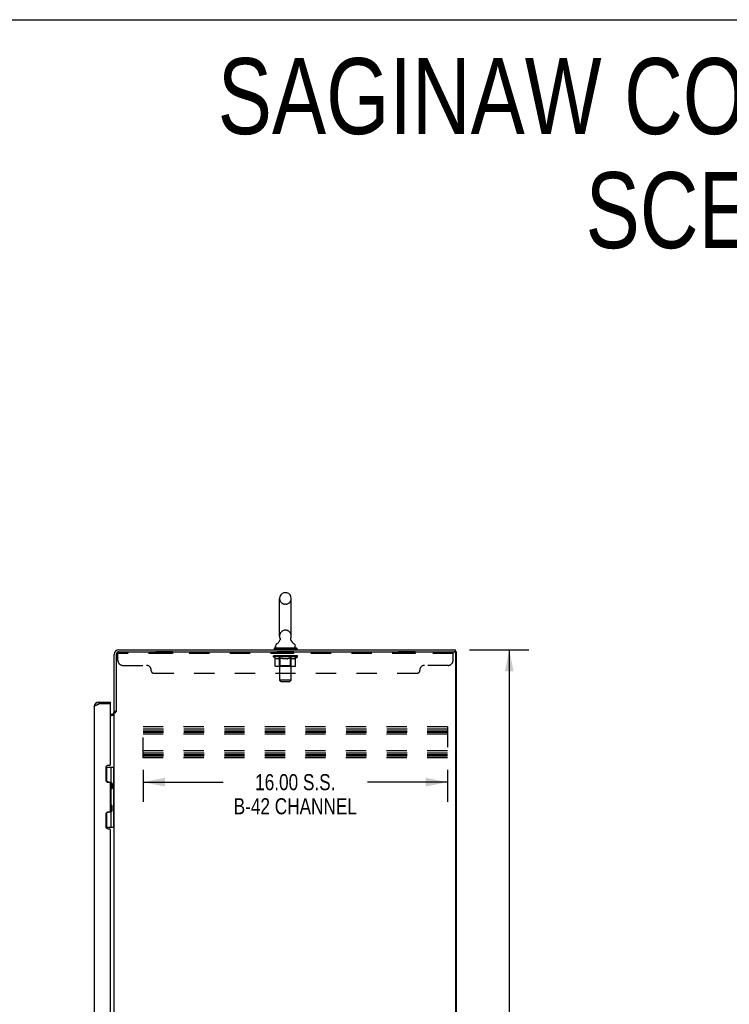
# Model space of a CAD drawing. Header units: inches. Extents: x 0 to 194, y 0 to 126.
# Tile 47 of 48: x 97 to 134, y 74 to 126. Entities that reach past the tile are written whole.
import ezdxf

# ---------------------------------------------------------------- set-up
doc = ezdxf.new("R2010")
doc.units = ezdxf.units.IN
doc.header["$LTSCALE"] = 10.674419
doc.header["$MEASUREMENT"] = 0
doc.linetypes.add('HIDDEN', pattern=[0.2, 0.1, -0.1])
doc.layers.get('0').update_dxf_attribs({"linetype": 'CONTINUOUS'})
for name, color, linetype in [('02___PRT_ALL_AXES', 7, 'CONTINUOUS'), ('DEFAULT_2', 8, 'HIDDEN'), ('DIMENSIONS', 7, 'CONTINUOUS')]:
    doc.layers.add(name, color=color, linetype=linetype)
doc.styles.get("Standard").update_dxf_attribs({"font": 'txt', "width": 0.8})
doc.dimstyles.new('DIMSTYLE_1', dxfattribs={"dimtxt": 0.970402, "dimasz": 1.141649, "dimexe": 0.09, "dimexo": 0.07, "dimgap": 0.0425, "dimtad": 0, "dimtih": 1, "dimtoh": 1, "dimzin": 4, "dimdsep": 46, "dimtxsty": 'Standard', "dimblk": '_FILLED', "dimblk1": '_FILLED', "dimblk2": '_FILLED', "dimcen": 0.09, "dimadec": 0, "dimazin": 0, "dimtfac": 1, "dimtofl": 0, "dimtmove": 0, "dimatfit": 3, "dimldrblk": '_FILLED', "dimfxl": 1, "dimtolj": 1, "dimtzin": 4, "dimarcsym": 0})
doc.dimstyles.new('DIMSTYLE_2', dxfattribs={"dimtxt": 0.84482, "dimasz": 1.141649, "dimexe": 0.09, "dimexo": 0.07, "dimgap": 0.037, "dimtad": 0, "dimtih": 1, "dimtoh": 1, "dimzin": 4, "dimdsep": 46, "dimtxsty": 'Standard', "dimblk": '_FILLED', "dimblk1": '_FILLED', "dimblk2": '_FILLED', "dimcen": 0.09, "dimadec": 0, "dimazin": 0, "dimtfac": 1, "dimtofl": 0, "dimtmove": 0, "dimatfit": 3, "dimldrblk": '_FILLED', "dimfxl": 1, "dimtolj": 1, "dimtzin": 4, "dimarcsym": 0})

# ---------------------------------------------------------------- blocks, each defined once
blk = doc.blocks.new('_FILLED')
at = {"color": 0, "linetype": 'ByBlock'}
blk.add_solid([(0, 0), (-1, 0.2), (-1, -0.2)], dxfattribs=at)
blk = doc.blocks.new('*D2')
at = {"layer": 'DIMENSIONS', "color": 2, "linetype": 'Continuous'}
for p, q in [((120.224, 92.465), (123.341, 92.465)), ((122.314, 92.465), (122.314, 63.435)), ((122.314, 32.465), (122.314, 61.494)), ((120.224, 32.465), (123.341, 32.465))]:
    blk.add_line(p, q, dxfattribs=at)
at = {"layer": 'DIMENSIONS', "color": 2, "linetype": 'Continuous', "xscale": 1.1416490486, "yscale": 1.1416490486, "zscale": 1.1416490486}
for p, rotation in [((122.314, 92.465), 90), ((122.314, 32.465), 270)]:
    blk.add_blockref('_FILLED', p, dxfattribs=dict(at, rotation=rotation))
at = {"layer": 'DIMENSIONS', "color": 2, "linetype": 'Continuous', "insert": (122.314, 62.95), "char_height": 0.9704, "width": 3.88161, "attachment_point": 2, "line_spacing_factor": 0.9}
blk.add_mtext('60.00', dxfattribs=at)
blk = doc.blocks.new('*D3')
at = {"layer": 'DIMENSIONS', "color": 2, "linetype": 'Continuous'}
for p, q in [((103.06, 86.158), (103.06, 84.475)), ((119.06, 86.158), (119.06, 84.475)), ((103.06, 85.503), (107.259, 85.503)), ((119.06, 85.503), (114.862, 85.503))]:
    blk.add_line(p, q, dxfattribs=at)
at = {"layer": 'DIMENSIONS', "color": 2, "linetype": 'Continuous', "xscale": 1.1416490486, "yscale": 1.1416490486, "zscale": 1.1416490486, "rotation": 180}
blk.add_blockref('_FILLED', (103.06, 85.503), dxfattribs=at)
at = {"layer": 'DIMENSIONS', "color": 2, "linetype": 'Continuous', "xscale": 1.1416490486, "yscale": 1.1416490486, "zscale": 1.1416490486}
blk.add_blockref('_FILLED', (119.06, 85.503), dxfattribs=at)
at = {"layer": 'DIMENSIONS', "color": 2, "linetype": 'Continuous', "insert": (111.06, 85.925), "char_height": 0.84482, "width": 8.11027, "attachment_point": 2, "line_spacing_factor": 0.9}
blk.add_mtext('16.00 S.S.\\PB-42 CHANNEL', dxfattribs=at)

msp = doc.modelspace()

# ---------------------------------------------------------------- linework, layer by layer
at = {"color": 7, "linetype": 'Continuous'}
for p, q in [((0, 125.581), (194.08, 125.581)), ((110.583, 95.458), (110.496, 95.458)), ((110.233, 93.183), (110.233, 95.158)), ((110.845, 93.183), (110.845, 95.158)), ((110.016, 92.612), (110.016, 92.651)), ((110.248, 92.964), (110.246, 92.96)), ((111.062, 92.612), (111.062, 92.651)), ((109.944, 92.543), (109.944, 92.501)), ((111.134, 92.543), (109.944, 92.543)), ((111.134, 92.501), (109.944, 92.501)), ((109.989, 92.501), (109.989, 92.465)), ((111.089, 92.501), (111.089, 92.465)), ((111.134, 92.543), (111.134, 92.501)), ((119.539, 92.361), (119.425, 92.361)), ((119.487, 92.361), (119.487, 92.465)), ((119.539, 32.569), (119.539, 92.361)), ((100.732, 89.715), (100.732, 89.611)), ((101.339, 89.611), (101.319, 89.611)), ((101.339, 89.611), (101.339, 89.715)), ((101.643, 89.224), (101.539, 89.224)), ((101.094, 86.29), (101.539, 86.29)), ((101.146, 85.521), (101.146, 86.29)), ((101.362, 86.29), (101.362, 85.5)), ((101.5, 86.29), (101.5, 83.14)), ((101.226, 85.512), (101.162, 85.512)), ((101.426, 85.436), (101.362, 85.5)), ((101.41, 85.158), (101.41, 85.452)), ((101.426, 85.436), (101.426, 85.175)), ((101.426, 85.175), (101.362, 85.111)), ((101.362, 85.111), (101.362, 84.319)), ((101.146, 83.14), (101.146, 83.909)), ((101.162, 83.918), (101.226, 83.918)), ((101.426, 84.255), (101.362, 84.319)), ((101.426, 83.994), (101.362, 83.93)), ((101.362, 83.93), (101.362, 83.14)), ((101.41, 83.977), (101.41, 84.271)), ((101.426, 83.994), (101.426, 84.255)), ((101.094, 83.14), (101.539, 83.14))]:
    msp.add_line(p, q, dxfattribs=at)
at = {"color": 3, "linetype": 'Continuous'}
for p, q in [((101.539, 89.211), (101.539, 92.218)), ((101.643, 92.218), (101.643, 89.213)), ((101.786, 92.465), (119.487, 92.465)), ((101.786, 92.361), (119.425, 92.361)), ((119.487, 92.298), (119.487, 32.631)), ((100.702, 89.6), (100.732, 89.611)), ((100.732, 89.715), (101.339, 89.715)), ((101.319, 89.611), (100.732, 89.611)), ((101.339, 86.443), (101.339, 89.591)), ((100.485, 89.468), (100.485, 39.461)), ((101.339, 89.069), (101.397, 89.069)), ((101.539, 39.757), (101.539, 89.172)), ((101.539, 89.172), (101.614, 89.172)), ((101.339, 89.017), (101.514, 89.017)), ((101.089, 86.255), (101.089, 85.625)), ((101.277, 86.38), (101.214, 86.38)), ((101.214, 85.5), (101.277, 85.5)), ((101.339, 83.992), (101.339, 85.438)), ((101.277, 83.929), (101.214, 83.929)), ((101.089, 83.804), (101.089, 83.174)), ((101.214, 83.049), (101.277, 83.049)), ((101.339, 66.193), (101.339, 82.987))]:
    msp.add_line(p, q, dxfattribs=at)
at = {"color": 7, "linetype": 'Continuous'}
for points in [[(110.253, 93.076), (110.254, 93.072), (110.256, 93.067), (110.257, 93.062), (110.258, 93.058), (110.259, 93.053), (110.26, 93.048), (110.261, 93.043), (110.261, 93.038), (110.262, 93.033), (110.262, 93.028), (110.262, 93.023), (110.262, 93.018), (110.261, 93.013), (110.261, 93.008), (110.26, 93.003), (110.259, 92.998), (110.258, 92.993), (110.257, 92.988), (110.255, 92.983), (110.254, 92.978), (110.252, 92.974), (110.25, 92.969), (110.248, 92.964)], [(110.833, 92.96), (110.831, 92.964), (110.829, 92.969), (110.827, 92.974), (110.825, 92.978), (110.824, 92.983), (110.822, 92.988), (110.821, 92.993), (110.82, 92.998), (110.819, 93.003), (110.818, 93.008), (110.818, 93.013), (110.817, 93.018), (110.817, 93.023), (110.817, 93.028), (110.817, 93.033), (110.817, 93.038), (110.818, 93.043), (110.819, 93.048), (110.819, 93.053), (110.821, 93.058), (110.822, 93.062), (110.823, 93.067), (110.825, 93.072), (110.826, 93.076)]]:
    msp.add_lwpolyline(points, dxfattribs=at)
at = {"color": 3, "linetype": 'Continuous'}
for points in [[(100.485, 89.468), (100.486, 89.474), (100.487, 89.479), (100.489, 89.485), (100.493, 89.49), (100.497, 89.496), (100.501, 89.501), (100.507, 89.507), (100.514, 89.512), (100.521, 89.518), (100.529, 89.523), (100.538, 89.529), (100.547, 89.534), (100.558, 89.54), (100.568, 89.545), (100.58, 89.55), (100.592, 89.556), (100.604, 89.561), (100.617, 89.567), (100.631, 89.572)], [(100.631, 89.572), (100.645, 89.578), (100.659, 89.583), (100.673, 89.589), (100.687, 89.594), (100.702, 89.6)], [(101.514, 89.017), (101.514, 89.018), (101.514, 89.02), (101.514, 89.021), (101.514, 89.023), (101.515, 89.024), (101.515, 89.026), (101.516, 89.027), (101.517, 89.028), (101.518, 89.03), (101.519, 89.031), (101.521, 89.032), (101.522, 89.033), (101.524, 89.034), (101.525, 89.036)], [(101.525, 89.036), (101.529, 89.038), (101.531, 89.039), (101.532, 89.04), (101.534, 89.042), (101.535, 89.043), (101.537, 89.044), (101.538, 89.046), (101.538, 89.047), (101.539, 89.048), (101.539, 89.049), (101.539, 89.051)], [(101.614, 89.172), (101.616, 89.174), (101.617, 89.175), (101.619, 89.177), (101.62, 89.178), (101.622, 89.179), (101.623, 89.181), (101.624, 89.182), (101.625, 89.183), (101.626, 89.185), (101.627, 89.186), (101.628, 89.187), (101.629, 89.188), (101.629, 89.19), (101.63, 89.191)], [(101.63, 89.191), (101.632, 89.195), (101.633, 89.196), (101.634, 89.198), (101.635, 89.199), (101.635, 89.201), (101.636, 89.203), (101.637, 89.204), (101.638, 89.206), (101.64, 89.207), (101.641, 89.209), (101.642, 89.211), (101.643, 89.213)]]:
    msp.add_lwpolyline(points, dxfattribs=at)
at = {"color": 7, "linetype": 'Continuous'}
for centre, radius, start, end in [((110.539, 95.158), 0.306, 105.6303, 180), ((110.496, 95.315), 0.144, 90, 105.6303), ((110.583, 95.315), 0.144, 74.3697, 90), ((110.539, 95.158), 0.306, 0, 74.3697), ((110.539, 93.183), 0.306, 180, 200.4871), ((110.539, 93.183), 0.306, 339.5129, 360), ((110.16, 92.651), 0.144, 124.6626, 180), ((109.781, 93.2), 0.523, 304.6624, 336.9318), ((111.298, 93.2), 0.523, 203.0682, 235.3376), ((110.919, 92.651), 0.144, 0, 55.3374), ((110.085, 92.612), 0.069, 180, 270), ((110.993, 92.612), 0.069, 270, 360), ((100.732, 89.468), 0.142, 90, 131.3835), ((100.649, 89.3), 0.29, 85.412, 88.4731), ((101.425, 85.408), 0.116, 122.8419, 146.338), ((101.425, 85.202), 0.116, 222.3901, 237.1581), ((100.89, 84.935), 0.472, 0, 17.8663), ((100.89, 84.494), 0.472, 342.1337, 360), ((101.425, 84.021), 0.116, 213.6599, 237.1581), ((101.425, 84.227), 0.116, 122.8419, 137.6099)]:
    msp.add_arc(centre, radius, start, end, dxfattribs=at)
at = {"color": 3, "linetype": 'Continuous'}
for centre, radius, start, end in [((101.786, 92.218), 0.246, 90, 180), ((101.786, 92.218), 0.143, 90, 180), ((119.425, 92.298), 0.0625, 0, 90), ((100.732, 89.468), 0.246, 90, 180), ((101.319, 89.591), 0.02, 0, 90), ((101.397, 89.211), 0.142, 270, 360), ((101.277, 86.443), 0.0625, 270, 360), ((101.214, 86.255), 0.125, 90, 180), ((101.214, 85.625), 0.125, 180, 270), ((101.277, 85.438), 0.0625, 0, 90), ((101.214, 83.804), 0.125, 90, 180), ((101.277, 83.992), 0.0625, 270, 360), ((101.214, 83.174), 0.125, 180, 270), ((101.277, 82.987), 0.0625, 0, 90)]:
    msp.add_arc(centre, radius, start, end, dxfattribs=at)
at = {"layer": '02___PRT_ALL_AXES', "color": 8, "linetype": 'HIDDEN'}
for p, q in [((103.732, 92.361), (103.732, 92.257)), ((104.607, 92.361), (103.732, 92.361)), ((104.607, 92.257), (103.732, 92.257)), ((104.607, 92.361), (104.607, 92.257)), ((110.107, 92.257), (110.107, 92.361)), ((110.982, 92.361), (110.107, 92.361)), ((110.982, 92.257), (110.107, 92.257)), ((110.982, 92.257), (110.982, 92.361)), ((116.482, 92.361), (116.482, 92.257)), ((117.357, 92.361), (116.482, 92.361)), ((117.357, 92.257), (116.482, 92.257)), ((117.357, 92.361), (117.357, 92.257))]:
    msp.add_line(p, q, dxfattribs=at)
at = {"layer": 'DEFAULT_2', "color": 8, "linetype": 'HIDDEN'}
for p, q in [((110.583, 94.858), (110.496, 94.858)), ((110.583, 93.483), (110.496, 93.483)), ((101.732, 91.891), (101.732, 92.361)), ((101.786, 92.361), (101.732, 92.361)), ((119.357, 92.257), (101.732, 92.257)), ((109.906, 92.096), (109.906, 92.136)), ((109.906, 92.136), (110.212, 92.136)), ((109.907, 92.136), (109.907, 92.141)), ((110.028, 92.139), (109.907, 92.141)), ((109.916, 92.136), (109.916, 92.143)), ((109.924, 92.133), (109.924, 92.136)), ((109.924, 92.133), (111.154, 92.133)), ((109.933, 92.133), (109.933, 92.136)), ((109.934, 92.133), (109.934, 92.136)), ((109.944, 92.136), (109.944, 92.143)), ((109.961, 92.133), (109.961, 92.136)), ((109.962, 92.133), (109.962, 92.136)), ((109.991, 92.136), (109.991, 92.143)), ((110.005, 92.133), (110.005, 92.136)), ((110.008, 92.133), (110.008, 92.136)), ((110.028, 92.136), (110.028, 92.139)), ((110.054, 92.136), (110.054, 92.143)), ((110.056, 92.133), (110.056, 92.136)), ((110.056, 92.133), (110.056, 92.136)), ((110.059, 92.133), (110.059, 92.136)), ((110.067, 92.133), (110.067, 92.136)), ((110.067, 92.133), (110.067, 92.136)), ((110.07, 92.133), (110.07, 92.136)), ((110.073, 92.133), (110.073, 92.137)), ((110.078, 92.133), (110.078, 92.136)), ((110.092, 92.133), (110.092, 92.136)), ((110.11, 92.133), (110.11, 92.136)), ((110.111, 92.133), (110.111, 92.139)), ((110.131, 92.133), (110.131, 92.136)), ((110.131, 92.133), (110.131, 92.136)), ((110.132, 92.136), (110.132, 92.143)), ((110.142, 92.133), (110.142, 92.136)), ((110.146, 92.133), (110.146, 92.136)), ((110.155, 92.133), (110.155, 92.136)), ((110.167, 92.133), (110.167, 92.14)), ((110.182, 92.133), (110.182, 92.136)), ((110.185, 92.133), (110.185, 92.136)), ((110.213, 92.133), (110.213, 92.136)), ((110.214, 92.543), (110.214, 92.465)), ((110.279, 92.136), (110.218, 92.136)), ((110.223, 92.136), (110.223, 92.143)), ((110.23, 92.133), (110.23, 92.136)), ((110.234, 92.133), (110.234, 92.136)), ((110.239, 90.862), (110.239, 92.508)), ((110.24, 92.133), (110.24, 92.141)), ((110.244, 92.133), (110.244, 92.136)), ((110.255, 92.133), (110.255, 92.136)), ((110.28, 92.133), (110.28, 92.136)), ((110.354, 92.136), (110.295, 92.136)), ((110.316, 92.133), (110.316, 92.136)), ((110.323, 92.136), (110.323, 92.143)), ((110.327, 92.133), (110.327, 92.136)), ((110.329, 92.133), (110.329, 92.142)), ((110.332, 92.133), (110.332, 92.136)), ((110.339, 92.133), (110.339, 92.136)), ((110.354, 92.133), (110.354, 92.136)), ((110.435, 92.136), (110.38, 92.136)), ((110.394, 92.133), (110.394, 92.136)), ((110.425, 92.136), (110.539, 92.143)), ((110.429, 92.136), (110.429, 92.143)), ((110.43, 92.143), (110.429, 92.143)), ((110.43, 92.136), (110.43, 92.143)), ((110.43, 92.133), (110.43, 92.136)), ((110.434, 92.133), (110.434, 92.136)), ((110.435, 92.133), (110.435, 92.136)), ((110.435, 92.133), (110.435, 92.136)), ((110.519, 92.136), (110.47, 92.136)), ((110.476, 92.133), (110.476, 92.136)), ((110.519, 92.133), (110.519, 92.136)), ((110.537, 92.136), (110.537, 92.136)), ((110.537, 92.133), (110.537, 92.136)), ((110.537, 92.133), (110.537, 92.136)), ((110.539, 92.136), (110.539, 92.143)), ((110.539, 92.143), (110.654, 92.136)), ((110.542, 92.133), (110.542, 92.136)), ((110.542, 92.133), (110.542, 92.136)), ((110.542, 92.136), (110.542, 92.136)), ((110.56, 92.133), (110.56, 92.136)), ((110.56, 92.136), (110.608, 92.136)), ((110.603, 92.133), (110.603, 92.136)), ((110.644, 92.133), (110.644, 92.136)), ((110.644, 92.133), (110.644, 92.136)), ((110.644, 92.136), (110.698, 92.136)), ((110.645, 92.133), (110.645, 92.136)), ((110.649, 92.136), (110.649, 92.143)), ((110.649, 92.136), (110.649, 92.143)), ((110.649, 92.143), (110.649, 92.143)), ((110.649, 92.133), (110.649, 92.136)), ((110.685, 92.133), (110.685, 92.136)), ((110.724, 92.133), (110.724, 92.136)), ((110.724, 92.136), (110.784, 92.136)), ((110.74, 92.133), (110.74, 92.136)), ((110.747, 92.133), (110.747, 92.136)), ((110.75, 92.133), (110.75, 92.142)), ((110.752, 92.133), (110.752, 92.136)), ((110.756, 92.136), (110.756, 92.143)), ((110.763, 92.133), (110.763, 92.136)), ((110.799, 92.133), (110.799, 92.136)), ((110.799, 92.136), (110.861, 92.136)), ((110.823, 92.133), (110.823, 92.136)), ((110.834, 92.133), (110.834, 92.136)), ((110.839, 90.862), (110.839, 92.508)), ((110.839, 92.133), (110.839, 92.141)), ((110.845, 92.133), (110.845, 92.136)), ((110.849, 92.133), (110.849, 92.136)), ((110.856, 92.136), (110.856, 92.143)), ((110.864, 92.543), (110.864, 92.465)), ((110.866, 92.133), (110.866, 92.136)), ((110.866, 92.136), (111.068, 92.136)), ((110.894, 92.133), (110.894, 92.136)), ((110.897, 92.133), (110.897, 92.136)), ((110.912, 92.133), (110.912, 92.14)), ((110.923, 92.133), (110.923, 92.136)), ((110.933, 92.133), (110.933, 92.136)), ((110.937, 92.133), (110.937, 92.136)), ((110.946, 92.136), (110.946, 92.143)), ((110.948, 92.133), (110.948, 92.136)), ((110.948, 92.133), (110.948, 92.136)), ((110.968, 92.133), (110.968, 92.139)), ((110.969, 92.133), (110.969, 92.136)), ((110.987, 92.133), (110.987, 92.136)), ((111.001, 92.133), (111.001, 92.136)), ((111.005, 92.133), (111.005, 92.137)), ((111.009, 92.133), (111.009, 92.136)), ((111.012, 92.133), (111.012, 92.136)), ((111.012, 92.133), (111.012, 92.136)), ((111.019, 92.133), (111.019, 92.136)), ((111.022, 92.133), (111.022, 92.136)), ((111.023, 92.133), (111.023, 92.136)), ((111.025, 92.136), (111.025, 92.143)), ((111.071, 92.133), (111.071, 92.136)), ((111.073, 92.133), (111.073, 92.136)), ((111.088, 92.136), (111.088, 92.143)), ((111.116, 92.133), (111.116, 92.136)), ((111.118, 92.133), (111.118, 92.136)), ((111.134, 92.136), (111.134, 92.143)), ((111.145, 92.133), (111.145, 92.136)), ((111.146, 92.133), (111.146, 92.136)), ((111.154, 92.133), (111.154, 92.136)), ((111.163, 92.136), (111.163, 92.143)), ((111.173, 92.096), (111.173, 92.143)), ((119.357, 91.891), (119.357, 92.361)), ((101.982, 91.641), (103.232, 91.641)), ((110.003, 92.028), (109.906, 92.096)), ((111.173, 92.096), (109.906, 92.096)), ((110.003, 91.622), (110.003, 92.028)), ((110.003, 92.028), (110.018, 92.018)), ((110.033, 92.009), (110.018, 92.018)), ((110.047, 92.001), (110.033, 92.009)), ((110.062, 91.995), (110.047, 92.002)), ((110.076, 91.989), (110.061, 91.995)), ((110.09, 91.985), (110.076, 91.989)), ((110.184, 91.985), (110.09, 91.985)), ((110.184, 91.985), (110.198, 91.989)), ((110.227, 91.624), (110.187, 91.584)), ((110.213, 91.995), (110.198, 91.989)), ((110.227, 92.001), (110.212, 91.995)), ((110.227, 91.624), (110.227, 92.093)), ((110.241, 92.009), (110.227, 92.001)), ((110.852, 91.624), (110.227, 91.624)), ((110.256, 92.018), (110.241, 92.009)), ((110.271, 92.028), (110.256, 92.018)), ((110.271, 91.622), (110.271, 92.028)), ((110.271, 92.028), (110.3, 92.018)), ((110.329, 92.009), (110.3, 92.018)), ((110.357, 92.001), (110.328, 92.009)), ((110.385, 91.995), (110.356, 92.002)), ((110.413, 91.989), (110.384, 91.995)), ((110.44, 91.985), (110.412, 91.989)), ((110.638, 91.985), (110.44, 91.985)), ((110.638, 91.985), (110.666, 91.989)), ((110.694, 91.995), (110.666, 91.989)), ((110.721, 92.001), (110.693, 91.995)), ((110.749, 92.009), (110.721, 92.001)), ((110.777, 92.017), (110.749, 92.009)), ((110.806, 92.027), (110.777, 92.017)), ((110.806, 91.622), (110.806, 92.027)), ((110.806, 92.027), (110.82, 92.017)), ((110.834, 92.009), (110.82, 92.018)), ((110.848, 92.001), (110.834, 92.009)), ((110.861, 91.995), (110.847, 92.001)), ((110.852, 91.624), (110.852, 92.093)), ((110.852, 91.624), (110.892, 91.584)), ((110.875, 91.989), (110.861, 91.995)), ((110.888, 91.985), (110.874, 91.989)), ((110.992, 91.985), (110.888, 91.985)), ((110.992, 91.985), (111.005, 91.989)), ((111.019, 91.995), (111.005, 91.989)), ((111.032, 92.001), (111.019, 91.995)), ((111.046, 92.009), (111.032, 92.001)), ((111.059, 92.017), (111.046, 92.009)), ((111.073, 92.027), (111.059, 92.017)), ((111.073, 92.027), (111.173, 92.096)), ((111.073, 91.622), (111.073, 92.027)), ((119.107, 91.641), (117.857, 91.641)), ((103.482, 91.361), (103.482, 91.391)), ((103.607, 91.236), (117.482, 91.236)), ((111.031, 91.584), (110.046, 91.584)), ((110.784, 91.584), (110.787, 91.585)), ((110.792, 91.587), (110.794, 91.589)), ((110.794, 91.589), (110.797, 91.591)), ((117.607, 91.361), (117.607, 91.391)), ((110.308, 90.793), (110.239, 90.862)), ((110.839, 90.862), (110.239, 90.862)), ((110.308, 90.793), (110.77, 90.793)), ((110.77, 90.793), (110.839, 90.862)), ((103.06, 86.777), (103.06, 88.402)), ((119.06, 88.402), (103.06, 88.402)), ((103.06, 88.298), (119.06, 88.298)), ((103.06, 88.208), (119.06, 88.208)), ((103.06, 88.131), (119.06, 88.131)), ((119.06, 88.027), (103.06, 88.027)), ((119.06, 88.402), (119.06, 86.777)), ((119.06, 87.152), (103.06, 87.152)), ((103.06, 87.048), (119.06, 87.048)), ((103.06, 86.958), (119.06, 86.958)), ((103.06, 86.881), (119.06, 86.881)), ((119.06, 86.777), (103.06, 86.777))]:
    msp.add_line(p, q, dxfattribs=at)
for points in [[(110.046, 91.584), (110.041, 91.585), (110.036, 91.586), (110.031, 91.587), (110.026, 91.589), (110.021, 91.591), (110.017, 91.594), (110.013, 91.598), (110.01, 91.602), (110.007, 91.606), (110.005, 91.611), (110.003, 91.616), (110.003, 91.622)], [(110.292, 91.584), (110.289, 91.585), (110.287, 91.586), (110.284, 91.587), (110.282, 91.589), (110.28, 91.591), (110.277, 91.594), (110.276, 91.598), (110.274, 91.602), (110.272, 91.606), (110.271, 91.611), (110.271, 91.616), (110.271, 91.622)], [(110.804, 91.606), (110.805, 91.611), (110.806, 91.616), (110.806, 91.622)], [(110.805, 91.611), (110.806, 91.616), (110.806, 91.622)], [(111.031, 91.584), (111.036, 91.585), (111.041, 91.586), (111.046, 91.587), (111.051, 91.589), (111.055, 91.591), (111.06, 91.594), (111.063, 91.598), (111.067, 91.602), (111.07, 91.606), (111.072, 91.611), (111.073, 91.616), (111.073, 91.622)], [(110.787, 91.585), (110.79, 91.586), (110.792, 91.587)], [(110.797, 91.591), (110.799, 91.594), (110.801, 91.598), (110.803, 91.602), (110.804, 91.606)], [(110.799, 91.594), (110.801, 91.598), (110.803, 91.602)]]:
    msp.add_lwpolyline(points, dxfattribs=at)
for centre, radius, start, end in [((110.539, 95.158), 0.306, 180, 254.3697), ((110.496, 95.002), 0.144, 254.3697, 270), ((110.583, 95.002), 0.144, 270, 285.6303), ((110.539, 95.158), 0.306, 285.6303, 360), ((110.539, 93.183), 0.306, 105.6303, 180), ((110.496, 93.34), 0.144, 90, 105.6303), ((110.583, 93.34), 0.144, 74.3697, 90), ((110.539, 93.183), 0.306, 0, 74.3697), ((110.187, 92.093), 0.0398, 0, 90), ((110.205, 92.508), 0.0345, 0, 90), ((110.874, 92.508), 0.0345, 90, 180), ((110.892, 92.093), 0.0398, 90, 180), ((101.982, 91.891), 0.25, 180, 270), ((103.232, 91.391), 0.25, 0, 90), ((117.857, 91.391), 0.25, 90, 180), ((119.107, 91.891), 0.25, 270, 360), ((103.607, 91.361), 0.125, 180, 270), ((117.482, 91.361), 0.125, 270, 360)]:
    msp.add_arc(centre, radius, start, end, dxfattribs=at)
for centre, major_axis, ratio, start_param, end_param in [((110.539, 92.143), (0.633, 0.007), 0.05963, 9.249616, 9.431313), ((110.539, 92.143), (0.633, 0), 0.060556, -3.083241, -2.96706), ((109.862, 92.131), (0.198, 0.002), 0.05963, 0.25549, 1.295341), ((110.539, 92.143), (0.633, 0.013), 0.05688, 2.791345, 2.965878), ((109.93, 92.131), (0.198, -0.002), 0.05963, 0.605815, 1.645666), ((110.539, 92.143), (0.633, -0.007), 0.05963, -2.96643, -2.791898), ((109.862, 92.124), (0.198, 0.004), 0.05688, 1.20151, 1.294789), ((109.93, 92.124), (0.198, 0), 0.060556, 1.551758, 1.645036), ((109.932, 92.126), (0.164, 0.002), 0.05963, 1.065228, 1.614276), ((109.886, 92.124), (0.198, 0.002), 0.05963, 1.170259, 1.376596), ((109.912, 92.126), (0.164, 0.003), 0.05688, 0.890143, 1.43919), ((109.97, 92.126), (0.164, 0), 0.060556, 1.240391, 1.789438), ((109.858, 92.131), (0.198, 0.004), 0.05688, 0.080405, 1.120256), ((110.539, 92.143), (0.633, 0.019), 0.052395, 2.616403, 2.790936), ((109.993, 92.131), (0.198, -0.004), 0.05688, 0.7809, 1.820751), ((110.539, 92.143), (0.633, -0.013), 0.05688, -2.791345, -2.616812), ((109.858, 92.124), (0.198, 0.006), 0.052395, 1.026568, 1.119847), ((109.993, 92.124), (0.198, -0.002), 0.05963, 1.72692, 1.820198), ((109.911, 92.126), (0.164, 0.005), 0.052395, 0.715201, 1.264248), ((110.025, 92.126), (0.164, -0.002), 0.05963, 1.415553, 1.9646), ((110.539, 92.143), (0.633, 0.025), 0.046319, 2.441654, 2.616187), ((110.072, 92.131), (0.198, -0.006), 0.052395, 0.955842, 1.995693), ((109.875, 92.131), (0.198, 0.006), 0.052395, -0.094537, 0.945314), ((110.539, 92.143), (0.633, -0.019), 0.052395, -2.616403, -2.44187), ((109.875, 92.124), (0.198, 0.008), 0.046319, 0.851819, 0.945098), ((110.072, 92.124), (0.198, -0.004), 0.05688, 1.902006, 1.995284), ((109.93, 92.126), (0.164, 0.006), 0.046319, 0.540452, 1.089499), ((110.097, 92.126), (0.164, -0.003), 0.05688, 1.590638, 2.139686), ((109.886, 92.131), (0.198, 0), 0.060556, 0.430652, 0.777569), ((110.539, 92.143), (0.633, 0.029), 0.038841, 2.267123, 2.441656), ((110.166, 92.131), (0.198, -0.008), 0.046319, 1.130591, 2.170442), ((109.912, 92.131), (0.198, 0.008), 0.046319, -0.269286, 0.770565), ((110.539, 92.143), (0.633, -0.025), 0.046319, -2.441654, -2.267121), ((109.912, 92.124), (0.198, 0.009), 0.038841, 0.677289, 0.770567), ((110.166, 92.124), (0.198, -0.006), 0.052395, 2.076947, 2.170226), ((109.967, 92.126), (0.164, 0.008), 0.038841, 0.365921, 0.914969), ((110.181, 92.126), (0.164, -0.005), 0.052395, 1.76558, 2.314627), ((110.539, 92.143), (0.633, 0.033), 0.030195, 2.09281, 2.267343), ((110.271, 92.131), (0.198, -0.009), 0.038841, 1.305122, 2.344973), ((109.969, 92.131), (0.198, 0.009), 0.038841, -0.443817, 0.596034), ((110.539, 92.143), (0.633, -0.029), 0.038841, -2.267123, -2.092591), ((109.969, 92.124), (0.198, 0.01), 0.030195, 0.502975, 0.596254), ((110.271, 92.124), (0.198, -0.008), 0.046319, 2.251696, 2.344975), ((110.021, 92.126), (0.164, 0.009), 0.030195, 0.191608, 0.740655), ((110.277, 92.126), (0.164, -0.006), 0.046319, 1.940329, 2.489376), ((110.042, 92.131), (0.198, 0.01), 0.030195, -0.61813, 0.421721), ((110.539, 92.143), (0.633, 0.036), 0.020645, 1.918687, 2.09322), ((110.384, 92.131), (0.198, -0.01), 0.030195, 1.479435, 2.519286), ((110.539, 92.143), (0.633, -0.033), 0.030195, -2.09281, -1.918277), ((110.042, 92.124), (0.198, 0.011), 0.020645, 0.328852, 0.422131), ((110.384, 92.124), (0.198, -0.009), 0.038841, 2.426227, 2.519505), ((110.091, 92.126), (0.164, 0.009), 0.020645, 0.017485, 0.566532), ((110.38, 92.126), (0.164, -0.008), 0.038841, 2.11486, 2.663907), ((110.131, 92.131), (0.198, 0.011), 0.020645, -0.792253, 0.247598), ((110.539, 92.143), (0.633, 0.038), 0.010478, 1.744704, 1.919237), ((110.501, 92.131), (0.198, -0.011), 0.020645, 1.653558, 2.693409), ((110.539, 92.143), (0.633, -0.036), 0.020645, -1.918687, -1.744154), ((110.131, 92.124), (0.198, 0.012), 0.010478, 0.154869, 0.248148), ((110.501, 92.124), (0.198, -0.01), 0.030195, 2.60054, 2.693819), ((110.175, 92.126), (0.164, 0.01), 0.010478, 6.126688, 6.675735), ((110.488, 92.126), (0.164, -0.009), 0.030195, 2.289173, 2.83822), ((110.232, 92.131), (0.198, 0.012), 0.010478, -0.966236, -0.000846), ((110.62, 92.131), (0.198, -0.012), 0.010478, 1.827541, 2.867392), ((110.539, 92.143), (0.633, -0.038), 0.010478, -1.744704, -1.570171), ((110.62, 92.124), (0.198, -0.011), 0.020645, 2.774664, 2.867942), ((110.598, 92.126), (0.164, -0.009), 0.020645, 2.463296, 3.012344), ((110.459, 92.131), (0.198, 0.012), 0.010478, 0.274201, 1.314052), ((110.373, 92.126), (0.164, 0.01), 0.010478, -0.000483, 0.504314), ((110.342, 92.124), (0.198, 0.012), 0.010478, 0.099668, 0.192946), ((110.539, 92.143), (0.633, 0.038), 0.010478, -1.571421, -1.396888), ((110.737, 92.124), (0.198, -0.012), 0.010478, 2.948646, 3.041925), ((110.706, 92.126), (0.164, -0.01), 0.010478, 2.637279, 3.142076), ((110.578, 92.131), (0.198, 0.011), 0.020645, 0.448184, 1.488034), ((110.481, 92.126), (0.164, 0.009), 0.020645, 0.129249, 0.678296), ((110.459, 92.124), (0.198, 0.011), 0.020645, 0.273651, 0.366929), ((110.539, 92.143), (0.633, 0.036), 0.020645, -1.397439, -1.222906), ((110.847, 92.131), (0.198, -0.012), 0.010478, -3.140747, -2.175357), ((110.539, 92.143), (0.633, -0.038), 0.010478, 1.222355, 1.396888), ((110.695, 92.131), (0.198, 0.01), 0.030195, 0.622307, 1.662158), ((110.591, 92.126), (0.164, 0.009), 0.030195, 0.303372, 0.852419), ((110.904, 92.126), (0.164, -0.01), 0.010478, 2.749043, 3.29809), ((110.948, 92.131), (0.198, -0.011), 0.020645, 2.893995, 3.933846), ((110.578, 92.124), (0.198, 0.01), 0.030195, 0.447774, 0.541052), ((110.948, 92.124), (0.198, -0.012), 0.010478, 2.893445, 2.986723), ((110.539, 92.143), (0.633, 0.033), 0.030195, -1.223315, -1.048783), ((110.539, 92.143), (0.633, -0.036), 0.020645, 1.048373, 1.222906), ((110.808, 92.131), (0.198, 0.009), 0.038841, 0.79662, 1.836471), ((110.699, 92.126), (0.164, 0.008), 0.038841, 0.477686, 1.026733), ((110.988, 92.126), (0.164, -0.009), 0.020645, 2.57506, 3.124108), ((111.037, 92.131), (0.198, -0.01), 0.030195, 2.719872, 3.759723), ((110.913, 92.131), (0.198, 0.008), 0.046319, 0.971151, 2.011002), ((110.695, 92.124), (0.198, 0.009), 0.038841, 0.622087, 0.715366), ((111.037, 92.124), (0.198, -0.011), 0.020645, 2.719462, 2.812741), ((110.539, 92.143), (0.633, 0.029), 0.038841, -1.049002, -0.874469), ((110.539, 92.143), (0.633, -0.033), 0.030195, 0.87425, 1.048783), ((110.802, 92.126), (0.164, 0.006), 0.046319, 0.652216, 1.201263), ((111.006, 92.131), (0.198, 0.006), 0.052395, 1.1459, 2.185751), ((111.058, 92.126), (0.164, -0.009), 0.030195, 2.400937, 2.949985), ((111.11, 92.131), (0.198, -0.009), 0.038841, 2.545558, 3.585409), ((110.898, 92.126), (0.164, 0.005), 0.052395, 0.826965, 1.376012), ((110.808, 92.124), (0.198, 0.008), 0.046319, 0.796618, 0.889896), ((111.11, 92.124), (0.198, -0.01), 0.030195, 2.545339, 2.638617), ((111.086, 92.131), (0.198, 0.004), 0.05688, 1.320842, 2.360692), ((110.539, 92.143), (0.633, 0.025), 0.046319, -0.874471, -0.699939), ((110.539, 92.143), (0.633, -0.029), 0.038841, 0.699936, 0.874469), ((111.166, 92.131), (0.198, -0.008), 0.046319, 2.371028, 3.410879), ((111.112, 92.126), (0.164, -0.008), 0.038841, 2.226624, 2.775671), ((111.148, 92.131), (0.198, 0.002), 0.05963, 1.495927, 2.535778), ((110.982, 92.126), (0.164, 0.003), 0.05688, 1.001907, 1.550954), ((111.204, 92.131), (0.198, -0.006), 0.052395, 2.196279, 3.23613), ((111.149, 92.126), (0.164, -0.006), 0.046319, 2.052093, 2.601141), ((110.913, 92.124), (0.198, 0.006), 0.052395, 0.971367, 1.064645), ((111.193, 92.131), (0.198, 0), 0.060556, 1.671089, 2.71094), ((111.166, 92.124), (0.198, -0.009), 0.038841, 2.371026, 2.464304), ((111.221, 92.131), (0.198, -0.004), 0.05688, 2.021337, 3.061188), ((110.539, 92.143), (0.633, 0.019), 0.052395, -0.699723, -0.52519), ((110.539, 92.143), (0.633, -0.025), 0.046319, 0.525406, 0.699939), ((111.217, 92.131), (0.198, -0.002), 0.05963, 1.846251, 2.886102), ((111.053, 92.126), (0.164, 0.002), 0.05963, 1.176993, 1.72604), ((111.168, 92.126), (0.164, -0.005), 0.052395, 1.877344, 2.426392), ((111.109, 92.126), (0.164, 0), 0.060556, 1.352155, 1.901202), ((111.167, 92.126), (0.164, -0.003), 0.05688, 1.702402, 2.25145), ((111.147, 92.126), (0.164, -0.002), 0.05963, 1.527317, 2.076364), ((111.006, 92.124), (0.198, 0.004), 0.05688, 1.146309, 1.239587), ((111.204, 92.124), (0.198, -0.008), 0.046319, 2.196495, 2.289773), ((110.539, 92.143), (0.633, 0.013), 0.05688, -0.524781, -0.350248), ((110.539, 92.143), (0.633, -0.019), 0.052395, 0.350657, 0.52519), ((111.086, 92.124), (0.198, 0.002), 0.05963, 1.321394, 1.414673), ((111.221, 92.124), (0.198, -0.006), 0.052395, 2.021746, 2.115024), ((110.539, 92.143), (0.633, 0.007), 0.05963, -0.349695, -0.175162), ((110.539, 92.143), (0.633, -0.013), 0.05688, 0.175715, 0.350248), ((111.148, 92.124), (0.198, 0), 0.060556, 1.496556, 1.589835), ((111.217, 92.124), (0.198, -0.004), 0.05688, 1.846804, 1.940083), ((111.193, 92.124), (0.198, -0.002), 0.05963, 1.671719, 1.764997), ((110.539, 92.143), (0.633, 0), 0.060556, -0.174533, 0), ((110.539, 92.143), (0.633, -0.007), 0.05963, 0.000629, 0.175162)]:
    msp.add_ellipse(centre, major_axis=major_axis, ratio=ratio, start_param=start_param, end_param=end_param, dxfattribs=at)

# ---------------------------------------------------------------- texts
at = {"layer": 'DIMENSIONS', "color": 2, "linetype": 'Continuous', "insert": (145.694, 123.563), "char_height": 3.99577, "width": 92.7019, "attachment_point": 2, "line_spacing_factor": 0.9}
msp.add_mtext('SAGINAW CONTROL & ENGINEERING\\PSCE-604818SSFSD', dxfattribs=at)

# ---------------------------------------------------------------- dimensions: what is measured, and where the dimension line sits
at = {"layer": 'DIMENSIONS', "color": 2, "linetype": 'Continuous'}
dim = msp.add_linear_dim(base=(122.314, 92.465), p1=(120.154, 32.465), p2=(120.154, 92.465), angle=90, dimstyle='DIMSTYLE_1', dxfattribs=at)
dim.commit()
dim.dimension.update_dxf_attribs({"geometry": '*D2', "text_midpoint": (122.314, 62.465), "dimtype": 160})
dim = msp.add_linear_dim(base=(119.06, 85.503), p1=(103.06, 84.405), p2=(119.06, 84.405), text='<> S.S.\\PB-42 CHANNEL', dimstyle='DIMSTYLE_2', dxfattribs=at)
dim.commit()
dim.dimension.update_dxf_attribs({"geometry": '*D3', "text_midpoint": (111.06, 84.869), "dimtype": 160})

doc.saveas('drawing.dxf')
